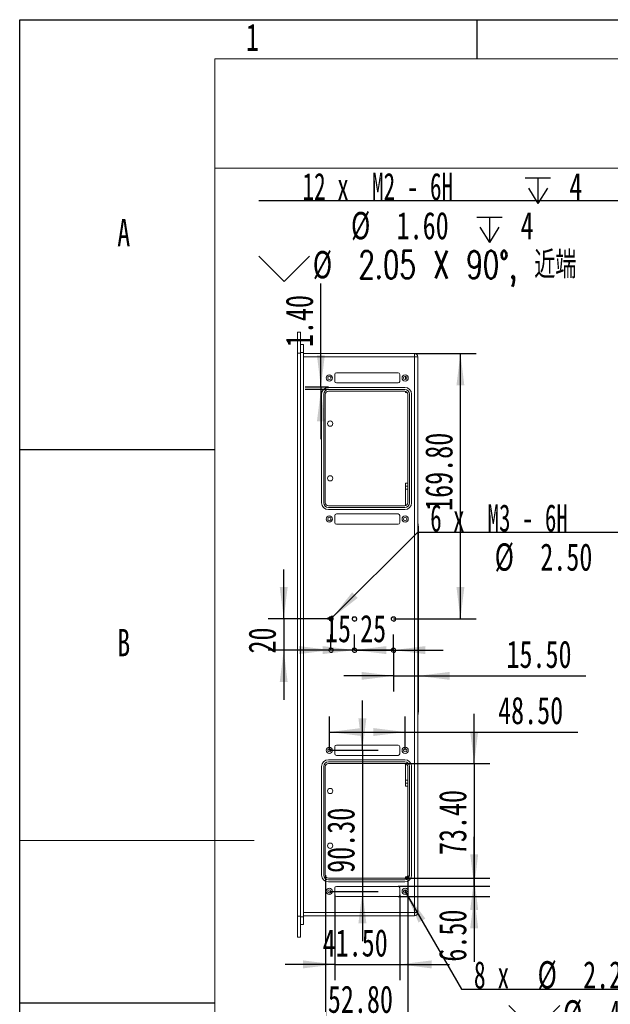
# Model space of a CAD drawing. Header units: millimetres. Extents: x 0 to 658, y -2 to 210.
# Tile 6 of 26: x 0 to 76, y 84 to 210. Entities that reach past the tile are written whole.
import ezdxf

# ---------------------------------------------------------------- set-up
doc = ezdxf.new("R2010")
doc.units = ezdxf.units.MM
doc.layers.add('图框', color=7, linetype='Continuous')
doc.layers.add('粗实线层', color=7, linetype='Continuous', lineweight=15)
doc.styles.add('SLDTEXTSTYLE0', font='TXT', dxfattribs={"width": 0.7})
doc.styles.add('SLDTEXTSTYLE1', font='TXT', dxfattribs={"width": 0.7, "bigfont": 'bigfont'})
doc.styles.add('SLDTEXTSTYLE4', font='TXT', dxfattribs={"width": 0.623077})
doc.styles.add('SLDTEXTSTYLE5', font='TXT', dxfattribs={"width": 0.616667})
doc.styles.add('SLDTEXTSTYLE6', font='TXT', dxfattribs={"width": 0.633333})
doc.styles.add('SLDTEXTSTYLE7', font='TXT', dxfattribs={"width": 0.642857})
doc.dimstyles.new('SLDDIMSTYLE1', dxfattribs={"dimtxt": 3.5, "dimasz": 4.08, "dimexe": 0, "dimexo": 0.0625, "dimgap": 0.875, "dimtad": 0, "dimtih": 1, "dimtoh": 1, "dimdec": 6, "dimlfac": 5, "dimrnd": 1e-09, "dimzin": 12, "dimdsep": 46, "dimtxsty": 'SLDTEXTSTYLE0', "dimblk1": 'NONE', "dimsah": 1, "dimcen": 0, "dimadec": 0, "dimazin": 3, "dimtfac": 1, "dimtmove": 0, "dimatfit": 3, "dimldrblk": 'NONE', "dimfxl": 0, "dimfrac": 2, "dimtolj": 1, "dimtzin": 12, "dimarcsym": 0})
doc.dimstyles.new('SLDDIMSTYLE2', dxfattribs={"dimtxt": 3.5, "dimasz": 4.08, "dimexe": 0, "dimexo": 0.0625, "dimgap": 0.875, "dimtad": 2, "dimlfac": 5, "dimrnd": 1e-09, "dimzin": 12, "dimdsep": 46, "dimtxsty": 'SLDTEXTSTYLE0', "dimsah": 1, "dimcen": 0.09, "dimadec": 0, "dimazin": 3, "dimtfac": 1, "dimtmove": 0, "dimatfit": 0, "dimfxl": 0, "dimfrac": 2, "dimtolj": 1, "dimtzin": 12, "dimarcsym": 0})
doc.dimstyles.new('SLDDIMSTYLE3', dxfattribs={"dimtxt": 3.5, "dimasz": 4.08, "dimexe": 0, "dimexo": 0.0625, "dimgap": 0.875, "dimtad": 2, "dimlfac": 5, "dimrnd": 1e-09, "dimzin": 4, "dimdsep": 46, "dimtxsty": 'SLDTEXTSTYLE0', "dimsah": 1, "dimcen": 0.09, "dimadec": 0, "dimazin": 1, "dimtfac": 1, "dimtmove": 0, "dimatfit": 0, "dimfxl": 0, "dimfrac": 2, "dimtolj": 1, "dimtzin": 12, "dimarcsym": 0})
doc.dimstyles.new('SLDDIMSTYLE5', dxfattribs={"dimtxt": 3.5, "dimasz": 4.08, "dimexe": 0, "dimexo": 0.0625, "dimgap": 0.875, "dimtad": 2, "dimlfac": 5, "dimrnd": 1e-09, "dimzin": 4, "dimdsep": 46, "dimtxsty": 'SLDTEXTSTYLE0', "dimsah": 1, "dimcen": 0.09, "dimadec": 0, "dimazin": 1, "dimtfac": 1, "dimtofl": 0, "dimtmove": 0, "dimatfit": 3, "dimfxl": 0, "dimfrac": 2, "dimtolj": 1, "dimtzin": 12, "dimarcsym": 0})
doc.dimstyles.new('SLDDIMSTYLE6', dxfattribs={"dimtxt": 3.5, "dimasz": 4.08, "dimexe": 0, "dimexo": 0.0625, "dimgap": 0.875, "dimtad": 0, "dimtih": 1, "dimtoh": 1, "dimlfac": 5, "dimrnd": 1e-09, "dimzin": 4, "dimdsep": 46, "dimtxsty": 'SLDTEXTSTYLE0', "dimblk1": 'NONE', "dimsah": 1, "dimcen": 0, "dimadec": 0, "dimazin": 1, "dimtfac": 1, "dimtmove": 0, "dimatfit": 3, "dimldrblk": 'NONE', "dimfxl": 0, "dimfrac": 2, "dimtolj": 1, "dimtzin": 12, "dimarcsym": 0})

# ---------------------------------------------------------------- blocks, each defined once
blk = doc.blocks.new('SW_SYMBOL_HOLE_DEPTH')
at = {"layer": '图框', "color": 0}
for p, q in [((0, 875), (800, 875)), ((400, 875), (400, 75)), ((100, 555), (400, 75)), ((700, 555), (400, 75))]:
    blk.add_line(p, q, dxfattribs=at)
blk = doc.blocks.new('SW_SYMBOL_HOLE_SINK')
at = {"layer": '图框', "color": 0}
for p, q in [((0, 875), (800, 75)), ((800, 75), (1600, 875))]:
    blk.add_line(p, q, dxfattribs=at)
blk = doc.blocks.new('_D_1')
at = {"layer": '图框'}
for p, q in [((79.64, 186.83), (30.6, 186.83)), ((123.11, 161.75), (79.64, 186.83)), ((123.46, 161.54), (123.11, 161.75))]:
    blk.add_line(p, q, dxfattribs=at)
blk.add_solid([(123.11, 161.75), (119.83, 164.23), (119.32, 163.35)], dxfattribs=at)
at = {"layer": '图框', "xscale": 0.004072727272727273, "yscale": 0.004072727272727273, "zscale": 0.004072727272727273}
for name, p in [('SW_SYMBOL_HOLE_DEPTH', (64.71, 186.19)), ('SW_SYMBOL_HOLE_DEPTH', (58.5, 181.19)), ('SW_SYMBOL_HOLE_SINK', (30.6, 176.19))]:
    blk.add_blockref(name, p, dxfattribs=at)
at = {"layer": '图框', "char_height": 3.5, "attachment_point": 1}
for s, insert, style in [('12 x  M2 - 6H', (36.2, 190.41), 'SLDTEXTSTYLE4'), ('4', (70.35, 190.41), 'SLDTEXTSTYLE0'), ('%%c', (42.41, 185.41), 'SLDTEXTSTYLE0'), ('1.60', (48.25, 185.41), 'SLDTEXTSTYLE0'), ('4', (64.13, 185.41), 'SLDTEXTSTYLE0'), ('%%c', (37.52, 180.41), 'SLDTEXTSTYLE0'), ('2.05 X 90\\M+1818B, \\M+18BDF\\M+1925B', (43.36, 180.41), 'SLDTEXTSTYLE1')]:
    blk.add_mtext(s, dxfattribs=dict(at, insert=insert, style=style))
blk = doc.blocks.new('_NONE')
blk = doc.blocks.new('_D_10')
at = {"layer": '图框'}
for p, q in [((40.02, 133.5), (50.97, 144.43)), ((50.97, 144.43), (92.88, 144.43)), ((39.67, 133.15), (40.02, 133.5))]:
    blk.add_line(p, q, dxfattribs=at)
blk.add_solid([(40.02, 133.5), (43.27, 136.02), (42.55, 136.74)], dxfattribs=at)
at = {"layer": '图框', "xscale": 0.004072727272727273, "yscale": 0.004072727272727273, "zscale": 0.004072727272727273}
for p in [(79.03, 143.79), (76.89, 138.79)]:
    blk.add_blockref('SW_SYMBOL_HOLE_DEPTH', p, dxfattribs=at)
at = {"layer": '图框', "char_height": 3.5, "attachment_point": 1}
for s, insert, style in [('6 x  M3 - 6H', (52.55, 148.01), 'SLDTEXTSTYLE5'), ('5.50', (84.67, 148.01), 'SLDTEXTSTYLE0'), ('%%c', (60.8, 143.01), 'SLDTEXTSTYLE0'), ('2.50', (66.64, 143.01), 'SLDTEXTSTYLE0'), ('6', (82.53, 143.01), 'SLDTEXTSTYLE0')]:
    blk.add_mtext(s, dxfattribs=dict(at, insert=insert, style=style))
blk = doc.blocks.new('_D_11')
at = {"layer": '图框'}
for p, q in [((33.8, 133.33), (33.8, 139.68)), ((39.85, 133.33), (31.8, 133.33)), ((33.8, 133.33), (33.8, 129.33)), ((39.85, 129.33), (31.8, 129.33)), ((33.8, 129.33), (33.8, 122.98))]:
    blk.add_line(p, q, dxfattribs=at)
for points in [[(33.8, 133.33), (34.3, 137.41), (33.29, 137.41)], [(33.8, 129.33), (33.29, 125.25), (34.3, 125.25)]]:
    blk.add_solid(points, dxfattribs=at)
at = {"layer": '图框', "insert": (29.28, 128.91), "char_height": 3.5, "attachment_point": 1, "rotation": 90, "style": 'SLDTEXTSTYLE0'}
blk.add_mtext('20', dxfattribs=at)
blk = doc.blocks.new('_D_12')
at = {"layer": '图框'}
for p, q in [((39.85, 129.33), (39.85, 131.35)), ((42.85, 129.33), (42.85, 131.35)), ((39.85, 129.35), (33.5, 129.35)), ((42.85, 129.35), (39.85, 129.35)), ((42.85, 129.35), (49.2, 129.35))]:
    blk.add_line(p, q, dxfattribs=at)
for points in [[(39.85, 129.35), (35.77, 129.86), (35.77, 128.84)], [(42.85, 129.35), (46.93, 128.84), (46.93, 129.86)]]:
    blk.add_solid(points, dxfattribs=at)
at = {"layer": '图框', "insert": (39.08, 133.86), "char_height": 3.5, "attachment_point": 1, "style": 'SLDTEXTSTYLE0'}
blk.add_mtext('15', dxfattribs=at)
blk = doc.blocks.new('_D_13')
at = {"layer": '图框'}
for p, q in [((42.85, 129.33), (42.85, 131.35)), ((47.85, 129.33), (47.85, 131.35)), ((42.85, 129.35), (36.5, 129.35)), ((47.85, 129.35), (42.85, 129.35)), ((47.85, 129.35), (54.2, 129.35))]:
    blk.add_line(p, q, dxfattribs=at)
for points in [[(42.85, 129.35), (38.77, 129.86), (38.77, 128.84)], [(47.85, 129.35), (51.93, 128.84), (51.93, 129.86)]]:
    blk.add_solid(points, dxfattribs=at)
at = {"layer": '图框', "insert": (43.58, 133.86), "char_height": 3.5, "attachment_point": 1, "style": 'SLDTEXTSTYLE0'}
blk.add_mtext('25', dxfattribs=at)
blk = doc.blocks.new('_D_14')
at = {"layer": '图框'}
for p, q in [((47.85, 129.33), (47.85, 124.05)), ((47.85, 126.05), (41.5, 126.05)), ((47.85, 126.05), (50.95, 126.05)), ((50.95, 126.05), (72.49, 126.05))]:
    blk.add_line(p, q, dxfattribs=at)
for points in [[(47.85, 126.05), (43.77, 126.56), (43.77, 125.55)], [(50.95, 126.05), (55.03, 125.55), (55.03, 126.56)]]:
    blk.add_solid(points, dxfattribs=at)
at = {"layer": '图框', "insert": (62.31, 130.57), "char_height": 3.5, "attachment_point": 1, "style": 'SLDTEXTSTYLE0'}
blk.add_mtext('15.50', dxfattribs=at)
blk = doc.blocks.new('_D_15')
at = {"layer": '图框'}
for p, q in [((50.55, 167.29), (58.42, 167.29)), ((56.42, 133.33), (56.42, 167.29)), ((47.85, 133.33), (58.42, 133.33))]:
    blk.add_line(p, q, dxfattribs=at)
for points in [[(56.42, 167.29), (55.91, 163.21), (56.92, 163.21)], [(56.42, 133.33), (56.92, 137.41), (55.91, 137.41)]]:
    blk.add_solid(points, dxfattribs=at)
at = {"layer": '图框', "insert": (51.9, 147.16), "char_height": 3.5, "attachment_point": 1, "rotation": 90, "style": 'SLDTEXTSTYLE0'}
blk.add_mtext('169.80', dxfattribs=at)
blk = doc.blocks.new('_D_16')
at = {"layer": '图框'}
for p, q in [((58.18, 114.85), (58.18, 121.2)), ((49.29, 114.85), (60.18, 114.85)), ((58.18, 114.85), (58.18, 100.17)), ((49.29, 100.17), (60.18, 100.17)), ((58.18, 100.17), (58.18, 93.82))]:
    blk.add_line(p, q, dxfattribs=at)
for points in [[(58.18, 114.85), (58.69, 118.93), (57.67, 118.93)], [(58.18, 100.17), (57.67, 96.09), (58.69, 96.09)]]:
    blk.add_solid(points, dxfattribs=at)
at = {"layer": '图框', "insert": (53.67, 103.12), "char_height": 3.5, "attachment_point": 1, "rotation": 90, "style": 'SLDTEXTSTYLE0'}
blk.add_mtext('73.40', dxfattribs=at)
blk = doc.blocks.new('_D_17')
at = {"layer": '图框'}
for p, q in [((39.13, 100.57), (39.13, 79.93)), ((49.69, 100.57), (49.69, 79.93)), ((39.13, 81.93), (32.78, 81.93)), ((39.13, 81.93), (49.69, 81.93)), ((49.69, 81.93), (56.04, 81.93))]:
    blk.add_line(p, q, dxfattribs=at)
for points in [[(39.13, 81.93), (35.05, 82.44), (35.05, 81.42)], [(49.69, 81.93), (53.77, 81.42), (53.77, 82.44)]]:
    blk.add_solid(points, dxfattribs=at)
at = {"layer": '图框', "insert": (39.45, 86.44), "char_height": 3.5, "attachment_point": 1, "style": 'SLDTEXTSTYLE0'}
blk.add_mtext('52.80', dxfattribs=at)
blk = doc.blocks.new('_D_18')
at = {"layer": '图框'}
for p, q in [((40.35, 98.03), (40.35, 87.14)), ((48.65, 98.03), (48.65, 87.14)), ((40.35, 89.14), (34, 89.14)), ((40.35, 89.14), (48.65, 89.14)), ((48.65, 89.14), (55, 89.14))]:
    blk.add_line(p, q, dxfattribs=at)
for points in [[(40.35, 89.14), (36.27, 89.65), (36.27, 88.63)], [(48.65, 89.14), (52.73, 88.63), (52.73, 89.65)]]:
    blk.add_solid(points, dxfattribs=at)
at = {"layer": '图框', "insert": (38.78, 93.65), "char_height": 3.5, "attachment_point": 1, "style": 'SLDTEXTSTYLE0'}
blk.add_mtext('41.50', dxfattribs=at)
blk = doc.blocks.new('_D_19')
at = {"layer": '图框'}
for p, q in [((58.18, 99.13), (58.18, 105.48)), ((48.45, 99.13), (60.18, 99.13)), ((58.18, 99.13), (58.18, 97.83)), ((48.45, 97.83), (60.18, 97.83)), ((58.18, 97.83), (58.18, 89.49))]:
    blk.add_line(p, q, dxfattribs=at)
for points in [[(58.18, 99.13), (58.69, 103.21), (57.67, 103.21)], [(58.18, 97.83), (57.67, 93.75), (58.69, 93.75)]]:
    blk.add_solid(points, dxfattribs=at)
at = {"layer": '图框', "insert": (53.67, 89.49), "char_height": 3.5, "attachment_point": 1, "rotation": 90, "style": 'SLDTEXTSTYLE0'}
blk.add_mtext('6.50', dxfattribs=at)
blk = doc.blocks.new('SW_SYMBOL_HOLE_SPOT')
at = {"layer": '图框', "color": 0}
for p, q in [((0, 875), (0, 75)), ((1600, 75), (1600, 875)), ((0, 75), (1600, 75))]:
    blk.add_line(p, q, dxfattribs=at)
blk = doc.blocks.new('_D_20')
at = {"layer": '图框'}
for p, q in [((49.24, 98.67), (49.45, 98.28)), ((49.45, 98.28), (56.55, 85.97)), ((56.55, 85.97), (96.23, 85.97))]:
    blk.add_line(p, q, dxfattribs=at)
blk.add_solid([(49.45, 98.28), (51.05, 94.5), (51.93, 95)], dxfattribs=at)
at = {"layer": '图框', "xscale": 0.004072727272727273, "yscale": 0.004072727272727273, "zscale": 0.004072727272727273}
for name, p in [('SW_SYMBOL_HOLE_DEPTH', (82.38, 85.33)), ('SW_SYMBOL_HOLE_SINK', (62.62, 80.33)), ('SW_SYMBOL_HOLE_SPOT', (64.86, 75.33)), ('SW_SYMBOL_HOLE_DEPTH', (81.77, 75.33))]:
    blk.add_blockref(name, p, dxfattribs=at)
at = {"layer": '图框', "char_height": 3.5, "attachment_point": 1}
for s, insert, style in [('8 x', (58.14, 89.56), 'SLDTEXTSTYLE6'), ('%%c', (66.29, 89.56), 'SLDTEXTSTYLE0'), ('2.20', (72.13, 89.56), 'SLDTEXTSTYLE0'), ('4.70', (88.01, 89.56), 'SLDTEXTSTYLE0'), ('%%c', (69.55, 84.56), 'SLDTEXTSTYLE0'), ('4 X 90°', (75.39, 84.56), 'SLDTEXTSTYLE7'), ('%%c', (71.79, 79.56), 'SLDTEXTSTYLE0'), ('4', (77.63, 79.56), 'SLDTEXTSTYLE0'), ('1', (87.4, 79.56), 'SLDTEXTSTYLE0')]:
    blk.add_mtext(s, dxfattribs=dict(at, insert=insert, style=style))
blk = doc.blocks.new('_D_21')
at = {"layer": '图框'}
for p, q in [((39.65, 116.54), (39.65, 120.87)), ((49.35, 116.54), (49.35, 120.87)), ((39.65, 118.87), (49.35, 118.87)), ((49.35, 118.87), (71.43, 118.87))]:
    blk.add_line(p, q, dxfattribs=at)
for points in [[(39.65, 118.87), (43.73, 118.36), (43.73, 119.38)], [(49.35, 118.87), (45.27, 119.38), (45.27, 118.36)]]:
    blk.add_solid(points, dxfattribs=at)
at = {"layer": '图框', "insert": (61.24, 123.38), "char_height": 3.5, "attachment_point": 1, "style": 'SLDTEXTSTYLE0'}
blk.add_mtext('48.50', dxfattribs=at)
blk = doc.blocks.new('_D_22')
at = {"layer": '图框'}
for p, q in [((43.87, 116.54), (43.87, 122.89)), ((39.65, 116.54), (45.87, 116.54)), ((43.87, 116.54), (43.87, 98.48)), ((39.65, 98.48), (45.87, 98.48)), ((43.87, 98.48), (43.87, 92.13))]:
    blk.add_line(p, q, dxfattribs=at)
for points in [[(43.87, 116.54), (44.38, 120.62), (43.36, 120.62)], [(43.87, 98.48), (43.36, 94.4), (44.38, 94.4)]]:
    blk.add_solid(points, dxfattribs=at)
at = {"layer": '图框', "insert": (39.36, 100.85), "char_height": 3.5, "attachment_point": 1, "rotation": 90, "style": 'SLDTEXTSTYLE0'}
blk.add_mtext('90.30', dxfattribs=at)
blk = doc.blocks.new('_D_23')
at = {"layer": '图框'}
for p, q in [((38.56, 162.97), (38.56, 176.26)), ((39.53, 162.97), (36.56, 162.97)), ((39.53, 162.69), (36.56, 162.69)), ((38.56, 162.97), (38.56, 162.69)), ((38.56, 162.69), (38.56, 156.34))]:
    blk.add_line(p, q, dxfattribs=at)
for points in [[(38.56, 162.97), (39.06, 167.05), (38.05, 167.05)], [(38.56, 162.69), (38.05, 158.61), (39.06, 158.61)]]:
    blk.add_solid(points, dxfattribs=at)
at = {"layer": '图框', "insert": (34.04, 168.11), "char_height": 3.5, "attachment_point": 1, "rotation": 90, "style": 'SLDTEXTSTYLE0'}
blk.add_mtext('1.40', dxfattribs=at)

msp = doc.modelspace()

# ---------------------------------------------------------------- linework, layer by layer
at = {"color": 7, "linetype": 'Continuous', "lineweight": 15}
for p, q in [((35.54504596, 170.02519745), (35.54504596, 167.32519645)), ((35.94504597, 170.02519745), (35.54504596, 170.02519745)), ((35.94504597, 167.32519645), (35.94504597, 170.02519745)), ((35.94504597, 168.42519719), (36.34504599, 168.42519719)), ((36.34504599, 168.42519719), (36.34504599, 167.42519665)), ((35.94504597, 167.32519645), (35.54504596, 167.32519645)), ((35.54504596, 167.32519645), (35.54504596, 95.32519657)), ((36.34504599, 167.42519665), (35.94504597, 167.42519665)), ((35.94504597, 95.32519657), (35.94504597, 167.32519645)), ((36.34504599, 167.42519665), (36.34504599, 95.22519786)), ((36.34504599, 167.28519726), (50.54504655, 167.28519726)), ((50.54504655, 166.88519645), (36.34504599, 166.88519645)), ((42.28528, 167.28519726), (42.28528, 167.29519743)), ((50.54504655, 167.28519726), (50.54504655, 166.88519645)), ((50.54504655, 95.76519806), (50.54504655, 166.88519645)), ((50.94504587, 166.88519645), (50.54504655, 166.88519645)), ((50.94504587, 166.88519645), (50.94504587, 95.76519806)), ((40.345046, 164.62519694), (40.345046, 163.7251966)), ((48.44504528, 164.82519734), (40.54504603, 164.82519734)), ((48.64504568, 163.7251966), (48.64504568, 164.62519694)), ((49.38504629, 164.39153034), (49.38504629, 163.9588632)), ((49.28504608, 162.96519715), (39.5250459, 162.96519715)), ((49.28504608, 162.68519688), (39.5250459, 162.68519688)), ((40.54504603, 163.5251962), (48.44504528, 163.5251962)), ((38.6450459, 162.08519641), (38.6450459, 148.20519671)), ((38.9250458, 162.08519641), (38.9250458, 148.20519671)), ((39.12504583, 162.08519641), (39.12504583, 148.20519671)), ((49.28504608, 162.48519648), (39.5250459, 162.48519648)), ((49.38504629, 162.32519675), (49.38504629, 162.47249473)), ((49.6850454, 148.20519671), (49.6850454, 162.08519641)), ((49.88504581, 148.20519671), (49.88504581, 162.08519641)), ((50.16504608, 148.20519671), (50.16504608, 162.08519641)), ((49.38504629, 150.32519673), (49.38504629, 150.72519673)), ((49.38504629, 149.92519672), (49.38504629, 150.32519673)), ((49.38504629, 150.32519673), (49.6850454, 150.32519673)), ((49.38504629, 149.92519672), (49.38504629, 147.81789839)), ((39.5250459, 147.80519664), (49.28504608, 147.80519664)), ((39.5250459, 147.60519679), (49.28504608, 147.60519679)), ((39.5250459, 147.32519671), (49.28504608, 147.32519671)), ((40.345046, 146.5651967), (40.345046, 145.66519674)), ((48.44504528, 146.76519673), (40.54504603, 146.76519673)), ((48.64504568, 145.66519674), (48.64504568, 146.5651967)), ((40.54504603, 145.4651967), (48.44504528, 145.4651967)), ((50.94504587, 145.69519687), (51.04504607, 145.09519677)), ((51.04504607, 145.09519677), (51.04504607, 144.09519661)), ((50.94504587, 144.09519661), (51.04504607, 144.09519661)), ((51.04504607, 144.09519661), (51.04504607, 122.55519706)), ((51.04504607, 122.55519706), (50.94504587, 122.55519706)), ((51.04504607, 122.55519706), (51.04504607, 121.55519802)), ((51.04504607, 121.55519802), (50.94504587, 120.9551968)), ((50.94504587, 119.084961), (50.95504604, 119.084961)), ((48.44504528, 117.18519706), (40.54504603, 117.18519706)), ((50.94504587, 118.36536903), (50.95504604, 118.36536903)), ((50.94504587, 117.62011725), (50.95504604, 117.62011725)), ((50.95504604, 117.53660816), (50.94504587, 117.53660816)), ((50.94504587, 117.52011854), (50.95504604, 117.52011854)), ((50.95504604, 117.44119901), (50.94504587, 117.44119901)), ((50.94504587, 117.27434475), (50.95504604, 117.27434475)), ((40.345046, 116.98519665), (40.345046, 116.08519632)), ((48.64504568, 116.08519632), (48.64504568, 116.98519665)), ((50.94504587, 117.071984), (50.95504604, 117.071984)), ((50.94504587, 117.06347543), (50.95504604, 117.06347543)), ((49.28504608, 115.32519538), (39.5250459, 115.32519538)), ((49.28504608, 115.0451966), (39.5250459, 115.0451966)), ((49.28504608, 114.84519619), (39.5250459, 114.84519619)), ((40.54504603, 115.88519592), (48.44504528, 115.88519592)), ((49.38504629, 114.83249444), (49.38504629, 112.72519607)), ((38.6450459, 114.44519538), (38.6450459, 100.56519586)), ((38.9250458, 114.44519538), (38.9250458, 100.56519586)), ((39.12504583, 114.44519538), (39.12504583, 100.56519586)), ((49.6850454, 100.56519586), (49.6850454, 114.44519538)), ((49.88504581, 100.56519586), (49.88504581, 114.44519538)), ((50.16504608, 100.56519586), (50.16504608, 114.44519538)), ((49.38504629, 112.32519526), (49.38504629, 112.72519607)), ((49.6850454, 112.32519526), (49.38504629, 112.32519526)), ((49.38504629, 111.92519743), (49.38504629, 112.32519526)), ((39.5250459, 100.16519505), (49.28504608, 100.16519505)), ((39.5250459, 99.96519763), (49.28504608, 99.96519763)), ((39.5250459, 99.68519885), (49.28504608, 99.68519885)), ((49.38504629, 100.1778968), (49.38504629, 100.32519776)), ((40.345046, 98.9251979), (40.345046, 98.02519757)), ((48.44504528, 99.12519533), (40.54504603, 99.12519533)), ((48.64504568, 98.02519757), (48.64504568, 98.9251979)), ((49.38504629, 98.69152982), (49.38504629, 98.25886566)), ((40.54504603, 97.82519418), (48.44504528, 97.82519418)), ((36.34504599, 95.76519806), (50.54504655, 95.76519806)), ((50.94504587, 95.76519806), (50.54504655, 95.76519806)), ((50.54504655, 95.76519806), (50.54504655, 95.36519725)), ((35.54504596, 95.32519657), (35.54504596, 92.62519557)), ((35.94504597, 95.32519657), (35.54504596, 95.32519657)), ((35.94504597, 92.62519557), (35.94504597, 95.32519657)), ((35.94504597, 95.22519786), (36.34504599, 95.22519786)), ((50.54504655, 95.36519725), (36.34504599, 95.36519725)), ((36.34504599, 95.22519786), (36.34504599, 94.22519881)), ((36.34504599, 94.22519881), (35.94504597, 94.22519881)), ((35.94504597, 92.62519557), (35.54504596, 92.62519557))]:
    msp.add_line(p, q, dxfattribs=at)
at = {"color": 8, "linetype": 'Continuous', "lineweight": 15}
for p, q in [((49.60504554, 162.32519675), (49.38504629, 162.32519675)), ((49.38504629, 150.72519673), (49.6850454, 150.72519673)), ((49.6850454, 149.92519672), (49.38504629, 149.92519672)), ((49.38504629, 112.72519607), (49.6850454, 112.72519607)), ((49.6850454, 111.92519743), (49.38504629, 111.92519743)), ((49.38504629, 100.32519776), (49.60504554, 100.32519776))]:
    msp.add_line(p, q, dxfattribs=at)
at = {"color": 7, "linetype": 'Continuous', "lineweight": 15}
for centre, radius in [((39.64504596, 164.17519673), 0.4), ((39.64504596, 164.17519673), 0.22), ((49.34504596, 164.17519673), 0.4), ((49.34504596, 164.17519673), 0.22), ((39.74504596, 158.32519673), 0.34), ((39.74504596, 151.32519673), 0.34), ((39.64504596, 146.11519673), 0.4), ((39.64504596, 146.11519673), 0.22), ((49.34504596, 146.11519673), 0.4), ((49.34504596, 146.11519673), 0.22), ((39.84504596, 133.32519673), 0.25), ((42.84504596, 133.32519673), 0.25), ((47.84504596, 133.32519673), 0.25), ((39.84504596, 129.32519673), 0.25), ((42.84504596, 129.32519673), 0.25), ((47.84504596, 129.32519673), 0.25), ((39.64504596, 116.53519673), 0.4), ((39.64504596, 116.53519673), 0.22), ((49.34504596, 116.53519673), 0.4), ((49.34504596, 116.53519673), 0.22), ((39.74504596, 111.32519673), 0.34), ((39.74504596, 104.32519673), 0.34), ((39.64504596, 98.47519673), 0.4), ((39.64504596, 98.47519673), 0.22), ((49.34504596, 98.47519673), 0.4), ((49.34504596, 98.47519673), 0.22)]:
    msp.add_circle(centre, radius, dxfattribs=at)
for centre, radius, start, end in [((50.54504596, 166.88519673), 0.4, 0, 90), ((40.54504596, 164.62519673), 0.2, 90, 180), ((48.44504596, 164.62519673), 0.2, 0, 90), ((39.52504596, 162.08519673), 0.88, 90, 180), ((39.52504596, 162.08519673), 0.6, 90, 180), ((40.54504596, 163.72519673), 0.2, 180, 270), ((48.44504596, 163.72519673), 0.2, 270, 0), ((49.28504596, 162.08519673), 0.88, 0, 90), ((49.28504596, 162.08519673), 0.6, 0, 90), ((39.52504596, 162.08519673), 0.4, 90, 180), ((49.28504596, 162.08519673), 0.4, 0, 90), ((39.52504596, 148.20519673), 0.88, 180, 270), ((39.52504596, 148.20519673), 0.6, 180, 270), ((39.52504596, 148.20519673), 0.4, 180, 270), ((49.28504596, 148.20519673), 0.6, 270, 0), ((49.28504596, 148.20519673), 0.4, 270, 0), ((49.28504596, 148.20519673), 0.88, 270, 0), ((40.54504596, 146.56519673), 0.2, 90, 180), ((48.44504596, 146.56519673), 0.2, 0, 90), ((40.54504596, 145.66519673), 0.2, 180, 270), ((48.44504596, 145.66519673), 0.2, 270, 0), ((40.54504596, 116.98519673), 0.2, 90, 180), ((48.44504596, 116.98519673), 0.2, 0, 90), ((40.54504596, 116.08519673), 0.2, 180, 270), ((48.44504596, 116.08519673), 0.2, 270, 0), ((39.52504596, 114.44519673), 0.88, 90, 180), ((39.52504596, 114.44519673), 0.6, 90, 180), ((39.52504596, 114.44519673), 0.4, 90, 180), ((49.28504596, 114.44519673), 0.88, 0, 90), ((49.28504596, 114.44519673), 0.6, 0, 90), ((49.28504596, 114.44519673), 0.4, 0, 90), ((39.52504596, 100.56519673), 0.88, 180, 270), ((39.52504596, 100.56519673), 0.6, 180, 270), ((39.52504596, 100.56519673), 0.4, 180, 270), ((49.28504596, 100.56519673), 0.6, 270, 0), ((49.28504596, 100.56519673), 0.4, 270, 0), ((49.28504596, 100.56519673), 0.88, 270, 0), ((40.54504596, 98.92519673), 0.2, 90, 180), ((48.44504596, 98.92519673), 0.2, 0, 90), ((40.54504596, 98.02519673), 0.2, 180, 270), ((48.44504596, 98.02519673), 0.2, 270, 0), ((50.54504596, 95.76519673), 0.4, 270, 0)]:
    msp.add_arc(centre, radius, start, end, dxfattribs=at)
at = {"color": 7, "linetype": 'Continuous', "lineweight": 0}
for centre in [(39.84504596, 133.32519673), (42.84504596, 133.32519673), (47.84504596, 133.32519673), (39.84504596, 129.32519673), (42.84504596, 129.32519673), (47.84504596, 129.32519673)]:
    msp.add_arc(centre, 0.3, 255, 195, dxfattribs=at)
at = {"layer": '图框'}
for p, q in [((0, 0), (0, 210)), ((0, 210), (297, 210)), ((58.5, 210), (58.5, 205)), ((0, 155), (25, 155)), ((0, 84.22062154), (25, 84.22062154))]:
    msp.add_line(p, q, dxfattribs=at)
at = {"layer": '图框', "linetype": 'Continuous', "lineweight": 15}
for p, q in [((25, 5), (25, 205)), ((25, 205), (292, 205))]:
    msp.add_line(p, q, dxfattribs=at)
at = {"layer": '图框', "lineweight": 15}
msp.add_line((0, 105), (30, 105), dxfattribs=at)
at = {"layer": '粗实线层'}
msp.add_line((25, 191), (85, 191), dxfattribs=at)

# ---------------------------------------------------------------- texts
at = {"layer": '图框', "char_height": 3.5, "attachment_point": 2, "style": 'SLDTEXTSTYLE0'}
for s, insert in [('1', (29.79444444, 209.49728633)), ('A', (13.32031252, 184.49728633)), ('B', (13.32031252, 132.0550898))]:
    msp.add_mtext(s, dxfattribs=dict(at, insert=insert))

# ---------------------------------------------------------------- dimensions: what is measured, and where the dimension line sits
at = {"layer": '图框'}
for p1, p2, text, picture, middle in [((123.46429052, 161.54275315), (123.10915499, 161.74764032), '12 x  M2 - 6H {\\fGDT;x} 4\\P%%c 1.60 {\\fGDT;x} 4\\P{\\fGDT;w}%%c 2.05 X 90°, 近端', '_D_1', (54.32398123, 183.39882284)), ((39.66812228, 133.14856714), (40.02196963, 133.50182633), '6 x  M3 - 6H {\\fGDT;x} 5.50\\P%%c 2.50 {\\fGDT;x} 6\\P', '_D_10', (72.7190237, 143.50163186))]:
    dim = msp.add_diameter_dim_2p(p1=p1, p2=p2, text=text, dimstyle='SLDDIMSTYLE1', override={"dimpost": '<>'}, dxfattribs=at)
    dim.commit()
    dim.dimension.update_dxf_attribs({"geometry": picture, "text_midpoint": middle, "dimtype": 163})
for base, p1, p2, dimstyle, picture, middle in [((38.55551621, 162.68519673), (39.52504596, 162.96519673), (39.52504596, 162.68519673), 'SLDDIMSTYLE3', '_D_23', (38.55551621, 172.18757321)), ((56.41508134, 167.28519673), (47.84504596, 133.32519673), (50.54504596, 167.28519673), 'SLDDIMSTYLE5', '_D_15', (56.41508134, 153.27192916)), ((33.79560207, 129.32519673), (39.84504596, 133.32519673), (39.84504596, 129.32519673), 'SLDDIMSTYLE2', '_D_11', (33.79560207, 130.94214806)), ((43.86768153, 98.47519673), (39.64504596, 116.53519673), (39.64504596, 98.47519673), 'SLDDIMSTYLE3', '_D_22', (43.86768153, 105.94184338)), ((58.17903885, 100.16519673), (49.28504596, 114.84519673), (49.28504596, 100.16519673), 'SLDDIMSTYLE3', '_D_16', (58.17903885, 108.21644857)), ((58.17903885, 97.82519673), (48.44504596, 99.12519673), (48.44504596, 97.82519673), 'SLDDIMSTYLE3', '_D_19', (58.17903885, 93.56657969))]:
    dim = msp.add_linear_dim(base=base, p1=p1, p2=p2, angle=90, dimstyle=dimstyle, dxfattribs=at)
    dim.commit()
    dim.dimension.update_dxf_attribs({"geometry": picture, "text_midpoint": middle, "dimtype": 160})
for base, p1, p2, dimstyle, picture, middle in [((39.84504596, 129.34963053), (42.84504596, 129.32519673), (39.84504596, 129.32519673), 'SLDDIMSTYLE2', '_D_12', (41.11385407, 129.34963053)), ((42.84504596, 129.34963053), (47.84504596, 129.32519673), (42.84504596, 129.32519673), 'SLDDIMSTYLE2', '_D_13', (45.62069729, 129.34963053)), ((50.94504596, 126.05460325), (47.84504596, 129.32519673), (50.94504596, 95.76519673), 'SLDDIMSTYLE3', '_D_14', (67.39894271, 126.05460325)), ((49.34504596, 118.86950841), (39.64504596, 116.53519673), (49.34504596, 116.53519673), 'SLDDIMSTYLE5', '_D_21', (66.33693882, 118.86950841)), ((49.68504596, 81.93080907), (39.12504596, 100.56519673), (49.68504596, 100.56519673), 'SLDDIMSTYLE3', '_D_17', (44.54519048, 81.93080907)), ((48.64504596, 89.14284482), (40.34504596, 98.02519673), (48.64504596, 98.02519673), 'SLDDIMSTYLE3', '_D_18', (43.86768153, 89.14284482))]:
    dim = msp.add_linear_dim(base=base, p1=p1, p2=p2, dimstyle=dimstyle, dxfattribs=at)
    dim.commit()
    dim.dimension.update_dxf_attribs({"geometry": picture, "text_midpoint": middle, "dimtype": 160})
dim = msp.add_diameter_dim_2p(p1=(49.235168, 98.66579273), p2=(49.45492391, 98.28460073), text='8 x <> {\\fGDT;x} 4.70\\P{\\fGDT;w}%%c 4 X 90°\\P{\\fGDT;v}%%c 4 {\\fGDT;x} 1', dimstyle='SLDDIMSTYLE6', dxfattribs=at)
dim.commit()
dim.dimension.update_dxf_attribs({"geometry": '_D_20', "text_midpoint": (77.18519251, 82.5440235), "dimtype": 163})

doc.saveas('drawing.dxf')
